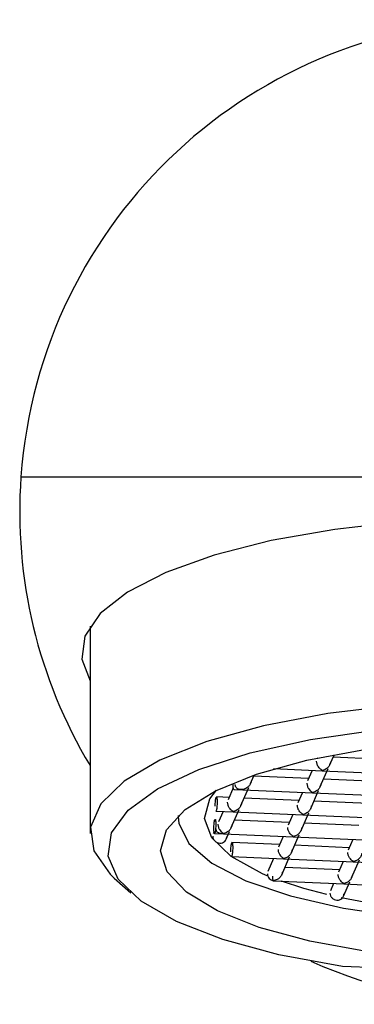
# Model space of a CAD drawing. Header units: millimetres. Extents: x 4120.585 to 4120.795, y 2000.74 to 2000.845.
# Tile 2 of 4: x 4120.726 to 4120.7355, y 2000.77826 to 2000.80626. Entities that reach past the tile are written whole.
import ezdxf

# ---------------------------------------------------------------- set-up
doc = ezdxf.new("R2010")
doc.units = ezdxf.units.MM
doc.layers.add('SANINDUSA', color=3, linetype='Continuous')

msp = doc.modelspace()

# ---------------------------------------------------------------- linework, layer by layer
at = {"layer": 'SANINDUSA'}
for p, q in [((4120.726034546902, 2000.793260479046), (4120.753963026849, 2000.793260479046)), ((4120.727998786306, 2000.789015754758), (4120.727998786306, 2000.783114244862)), ((4120.734810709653, 2000.78507899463), (4120.734936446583, 2000.785367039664)), ((4120.734458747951, 2000.78527254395), (4120.734444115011, 2000.785239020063)), ((4120.736454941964, 2000.78522037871), (4120.73490201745, 2000.785288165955)), ((4120.733209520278, 2000.784961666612), (4120.734598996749, 2000.784901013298)), ((4120.734302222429, 2000.784913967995), (4120.734170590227, 2000.784612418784)), ((4120.734537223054, 2000.784452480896), (4120.734760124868, 2000.784963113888)), ((4120.734587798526, 2000.784901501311), (4120.736580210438, 2000.784814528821)), ((4120.732556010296, 2000.78453896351), (4120.732650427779, 2000.784755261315)), ((4120.734200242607, 2000.78468034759), (4120.732647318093, 2000.784748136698)), ((4120.736181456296, 2000.784593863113), (4120.73462853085, 2000.784661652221)), ((4120.732066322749, 2000.784417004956), (4120.731915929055, 2000.784072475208)), ((4120.732076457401, 2000.784372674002), (4120.732344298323, 2000.784360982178)), ((4120.732282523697, 2000.783912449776), (4120.732505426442, 2000.784423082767)), ((4120.732333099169, 2000.784361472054), (4120.734325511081, 2000.784274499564)), ((4120.734028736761, 2000.784287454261), (4120.733897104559, 2000.78398590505)), ((4120.734263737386, 2000.783825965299), (4120.7344866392, 2000.784336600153)), ((4120.734314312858, 2000.784274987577), (4120.736306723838, 2000.784188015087)), ((4120.73194554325, 2000.78414031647), (4120.73158401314, 2000.784156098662)), ((4120.733926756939, 2000.784053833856), (4120.732373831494, 2000.784121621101)), ((4120.735907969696, 2000.783967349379), (4120.734355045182, 2000.784035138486)), ((4120.731566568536, 2000.783756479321), (4120.732070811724, 2000.783734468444)), ((4120.731774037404, 2000.783747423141), (4120.731642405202, 2000.78344587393)), ((4120.732009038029, 2000.783285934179), (4120.732231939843, 2000.783796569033)), ((4120.732059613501, 2000.783734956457), (4120.734052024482, 2000.783647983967)), ((4120.733990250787, 2000.783199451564), (4120.7342131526, 2000.783710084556)), ((4120.730498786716, 2000.783627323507), (4120.730498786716, 2000.783588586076)), ((4120.733653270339, 2000.783427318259), (4120.732100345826, 2000.783495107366)), ((4120.733755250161, 2000.783660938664), (4120.73362361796, 2000.783359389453)), ((4120.734040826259, 2000.783648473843), (4120.73603323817, 2000.78356149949)), ((4120.735634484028, 2000.783340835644), (4120.734081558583, 2000.783408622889)), ((4120.731519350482, 2000.783163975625), (4120.731497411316, 2000.783113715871)), ((4120.731864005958, 2000.782953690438), (4120.731958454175, 2000.783170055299)), ((4120.731529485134, 2000.78311964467), (4120.731797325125, 2000.783107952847)), ((4120.731786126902, 2000.783108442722), (4120.733778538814, 2000.783021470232)), ((4120.733379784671, 2000.782800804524), (4120.732027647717, 2000.782859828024)), ((4120.733481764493, 2000.783034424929), (4120.733350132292, 2000.782732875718)), ((4120.733716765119, 2000.782572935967), (4120.733939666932, 2000.783083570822)), ((4120.733767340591, 2000.783021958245), (4120.735759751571, 2000.782934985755)), ((4120.735462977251, 2000.782947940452), (4120.735331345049, 2000.782646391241)), ((4120.735360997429, 2000.782714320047), (4120.733808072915, 2000.782782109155)), ((4120.732010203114, 2000.782460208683), (4120.733505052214, 2000.782394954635)), ((4120.733208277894, 2000.782407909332), (4120.733047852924, 2000.782040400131)), ((4120.733443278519, 2000.781946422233), (4120.733666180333, 2000.782457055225)), ((4120.733493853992, 2000.782395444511), (4120.735486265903, 2000.782308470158)), ((4120.735189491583, 2000.782321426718), (4120.73505785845, 2000.782019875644)), ((4120.735424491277, 2000.781859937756), (4120.735647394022, 2000.78237057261)), ((4120.735475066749, 2000.782308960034), (4120.737467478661, 2000.782221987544)), ((4120.73508751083, 2000.782087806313), (4120.733534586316, 2000.782155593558)), ((4120.728685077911, 2000.781849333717), (4120.729156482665, 2000.781427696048)), ((4120.733200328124, 2000.781769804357), (4120.735212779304, 2000.781681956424)), ((4120.733211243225, 2000.781774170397), (4120.733216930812, 2000.781787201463)), ((4120.733234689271, 2000.781778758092), (4120.733211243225, 2000.781774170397)), ((4120.733252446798, 2000.781772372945), (4120.733211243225, 2000.781774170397)), ((4120.733216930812, 2000.781787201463), (4120.733234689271, 2000.781778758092)), ((4120.735193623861, 2000.781331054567), (4120.735373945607, 2000.781744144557)), ((4120.734916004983, 2000.781694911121), (4120.734827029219, 2000.781491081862)), ((4120.735201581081, 2000.781682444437), (4120.737193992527, 2000.781595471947)), ((4120.741817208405, 2000.779049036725), (4120.735172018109, 2000.779339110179))]:
    msp.add_line(p, q, dxfattribs=at)
at = {"layer": 'SANINDUSA', "flags": 128}
for points in [[(4120.75199878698, 2000.787458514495), (4120.752237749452, 2000.788072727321), (4120.752149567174, 2000.788729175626), (4120.751711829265, 2000.789371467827), (4120.750937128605, 2000.789981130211), (4120.749847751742, 2000.790540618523), (4120.748475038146, 2000.79103384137), (4120.746858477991, 2000.79144660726), (4120.745044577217, 2000.791767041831), (4120.743085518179, 2000.791985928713), (4120.741037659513, 2000.792096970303), (4120.738959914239, 2000.792096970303), (4120.736912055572, 2000.791985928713), (4120.734952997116, 2000.791767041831), (4120.733139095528, 2000.79144660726), (4120.731522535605, 2000.79103384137), (4120.730149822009, 2000.790540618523), (4120.729060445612, 2000.789981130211), (4120.728285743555, 2000.789371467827), (4120.727848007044, 2000.788729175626), (4120.727759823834, 2000.788072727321), (4120.727998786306, 2000.787458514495)], [(4120.736752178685, 2000.786767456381), (4120.7347535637, 2000.786527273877), (4120.732921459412, 2000.786178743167), (4120.731314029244, 2000.785732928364), (4120.72998229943, 2000.785203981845), (4120.728968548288, 2000.784608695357), (4120.72830495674, 2000.783965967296), (4120.728012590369, 2000.783296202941), (4120.728100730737, 2000.782620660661), (4120.728566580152, 2000.781960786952), (4120.728685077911, 2000.781849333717)], [(4120.735172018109, 2000.779339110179), (4120.733361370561, 2000.779670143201), (4120.731770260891, 2000.780099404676), (4120.730451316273, 2000.7806126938), (4120.729448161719, 2000.781193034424), (4120.72879397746, 2000.781821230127), (4120.728510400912, 2000.782476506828), (4120.728606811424, 2000.7831371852), (4120.729080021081, 2000.783781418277), (4120.729914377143, 2000.784387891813), (4120.73108228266, 2000.784936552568), (4120.732545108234, 2000.785409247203), (4120.734254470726, 2000.785790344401), (4120.736153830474, 2000.786067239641), (4120.738180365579, 2000.786230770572)], [(4120.735895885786, 2000.779756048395), (4120.734244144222, 2000.78005370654), (4120.732800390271, 2000.78044483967), (4120.731616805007, 2000.780915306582), (4120.73073616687, 2000.781448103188), (4120.730190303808, 2000.782023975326), (4120.729998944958, 2000.782622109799), (4120.730169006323, 2000.783220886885), (4120.730694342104, 2000.783798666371), (4120.731555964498, 2000.784334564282), (4120.732722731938, 2000.784809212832), (4120.734152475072, 2000.78520545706), (4120.735793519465, 2000.785508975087)], [(4120.733023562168, 2000.781917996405), (4120.732892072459, 2000.781974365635), (4120.732009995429, 2000.782459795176), (4120.731454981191, 2000.782991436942), (4120.731249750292, 2000.783547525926), (4120.731402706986, 2000.784105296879), (4120.731586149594, 2000.784349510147)], [(4120.730498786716, 2000.783588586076), (4120.730515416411, 2000.783410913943), (4120.730807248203, 2000.78282927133), (4120.731452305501, 2000.782276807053), (4120.732425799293, 2000.781774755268), (4120.733690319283, 2000.781342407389), (4120.735197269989, 2000.780996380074), (4120.736888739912, 2000.780749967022), (4120.738699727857, 2000.780612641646)], [(4120.734723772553, 2000.78138094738), (4120.734065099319, 2000.781555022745), (4120.733432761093, 2000.781759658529)], [(4120.736039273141, 2000.781121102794), (4120.735481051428, 2000.781218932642), (4120.73512729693, 2000.781290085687)]]:
    msp.add_lwpolyline(points, dxfattribs=at)
at = {"layer": 'SANINDUSA'}
for radius, start, end in [(0.01400000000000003, 4.096043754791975, 175.903956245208), (0.01400000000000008, 175.903956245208, 211.0027191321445), (0.01399999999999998, 245.838950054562, 294.161049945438)]:
    msp.add_arc((4120.739998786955, 2000.792260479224), radius, start, end, dxfattribs=at)
for points, knots in [([(4120.734602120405, 2000.78491133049), (4120.734577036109, 2000.784925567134), (4120.734534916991, 2000.784949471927), (4120.734486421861, 2000.785006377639), (4120.734459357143, 2000.785054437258), (4120.734443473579, 2000.785094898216), (4120.734433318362, 2000.785134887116), (4120.734431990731, 2000.785160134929), (4120.73443134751, 2000.785172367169)], [0, 0, 0, 0, 0.3296843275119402, 0.5535739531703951, 0.6801656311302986, 0.7951085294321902, 0.9007327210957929, 1, 1, 1, 1]), ([(4120.734827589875, 2000.785155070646), (4120.73482675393, 2000.785142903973), (4120.734825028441, 2000.785117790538), (4120.734811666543, 2000.785078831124), (4120.734790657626, 2000.785039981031), (4120.734754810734, 2000.784994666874), (4120.734691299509, 2000.784942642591), (4120.734635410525, 2000.784923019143), (4120.734602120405, 2000.78491133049)], [0, 0, 0, 0, 0.09925216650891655, 0.2048680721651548, 0.3198204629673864, 0.4464305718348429, 0.6702678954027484, 1, 1, 1, 1]), ([(4120.732572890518, 2000.784615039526), (4120.732572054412, 2000.784602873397), (4120.732570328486, 2000.784577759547), (4120.732556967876, 2000.784538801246), (4120.732535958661, 2000.784499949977), (4120.732500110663, 2000.784454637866), (4120.732436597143, 2000.784402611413), (4120.732380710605, 2000.784382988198), (4120.732347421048, 2000.78437129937)], [0, 0, 0, 0, 0.09924536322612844, 0.2048665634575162, 0.3198165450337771, 0.4464202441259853, 0.6702528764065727, 1, 1, 1, 1]), ([(4120.73415786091, 2000.784545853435), (4120.734158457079, 2000.7845336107), (4120.734159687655, 2000.784508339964), (4120.734169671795, 2000.784468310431), (4120.734185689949, 2000.784427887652), (4120.734213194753, 2000.784379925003), (4120.734259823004, 2000.784322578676), (4120.734302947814, 2000.784298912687), (4120.734328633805, 2000.784284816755)], [0, 0, 0, 0, 0.09925206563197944, 0.2048703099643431, 0.3198299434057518, 0.4464264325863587, 0.6702806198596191, 0.9999999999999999, 0.9999999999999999, 0.9999999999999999, 0.9999999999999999]), ([(4120.734554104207, 2000.784528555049), (4120.734553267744, 2000.784516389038), (4120.734551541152, 2000.78449127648), (4120.734538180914, 2000.784452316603), (4120.734517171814, 2000.78441346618), (4120.734481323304, 2000.784368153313), (4120.734417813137, 2000.784316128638), (4120.73436192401, 2000.784296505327), (4120.734328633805, 2000.784284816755)], [0, 0, 0, 0, 0.09924805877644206, 0.2048635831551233, 0.3198218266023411, 0.4464286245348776, 0.6702667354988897, 1, 1, 1, 1]), ([(4120.732079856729, 2000.784374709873), (4120.732079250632, 2000.784374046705), (4120.732075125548, 2000.784369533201), (4120.732068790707, 2000.784391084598), (4120.732062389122, 2000.784437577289), (4120.732061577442, 2000.784485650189), (4120.732061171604, 2000.784509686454)], [0, 0, 0, 0, 0.0542952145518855, 0.3695316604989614, 0.6847682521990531, 1, 1, 1, 1]), ([(4120.732347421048, 2000.78437129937), (4120.732313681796, 2000.784366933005), (4120.73225703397, 2000.784359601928), (4120.732194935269, 2000.784381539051), (4120.732158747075, 2000.784409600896), (4120.732137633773, 2000.78443835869), (4120.73212440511, 2000.784470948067), (4120.732122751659, 2000.784495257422), (4120.732121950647, 2000.784507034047)], [0, 0, 0, 0, 0.3297090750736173, 0.553577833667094, 0.6801587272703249, 0.7951159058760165, 0.9007442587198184, 0.9999999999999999, 0.9999999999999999, 0.9999999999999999, 0.9999999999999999]), ([(4120.731551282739, 2000.783893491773), (4120.731551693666, 2000.783919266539), (4120.731552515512, 2000.783970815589), (4120.73155884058, 2000.78404846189), (4120.731567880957, 2000.784111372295), (4120.731578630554, 2000.784150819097), (4120.731589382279, 2000.784160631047), (4120.731598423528, 2000.784139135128), (4120.731604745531, 2000.784090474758), (4120.731605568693, 2000.784042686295), (4120.731605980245, 2000.784018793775)], [0, 0, 0, 0, 0.1249983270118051, 0.2499943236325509, 0.3749938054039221, 0.4999957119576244, 0.6249941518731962, 0.7499897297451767, 0.8750038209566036, 0.9999999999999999, 0.9999999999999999, 0.9999999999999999, 0.9999999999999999]), ([(4120.731605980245, 2000.784018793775), (4120.731605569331, 2000.783993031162), (4120.73160474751, 2000.783941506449), (4120.73159841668, 2000.783863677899), (4120.73158940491, 2000.783801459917), (4120.731579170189, 2000.783761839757), (4120.731572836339, 2000.783759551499), (4120.731569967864, 2000.783758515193)], [0, 0, 0, 0, 0.2071347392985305, 0.4142653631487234, 0.6214019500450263, 0.8285404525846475, 1, 1, 1, 1]), ([(4120.732073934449, 2000.783744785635), (4120.732048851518, 2000.783759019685), (4120.732006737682, 2000.783782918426), (4120.731958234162, 2000.783839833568), (4120.731931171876, 2000.783887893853), (4120.731915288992, 2000.783928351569), (4120.731905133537, 2000.783968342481), (4120.731903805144, 2000.78399359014), (4120.731903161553, 2000.784005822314)], [0, 0, 0, 0, 0.3297046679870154, 0.5535688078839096, 0.6801625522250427, 0.7951113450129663, 0.9007340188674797, 1, 1, 1, 1]), ([(4120.73229940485, 2000.783988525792), (4120.732298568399, 2000.783976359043), (4120.732296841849, 2000.783951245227), (4120.732283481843, 2000.783912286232), (4120.732262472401, 2000.783873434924), (4120.732226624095, 2000.783828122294), (4120.732163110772, 2000.783776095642), (4120.732107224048, 2000.783756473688), (4120.732073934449, 2000.783744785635)], [0, 0, 0, 0, 0.09925001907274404, 0.2048654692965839, 0.3198205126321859, 0.446423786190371, 0.6702556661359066, 1, 1, 1, 1]), ([(4120.734055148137, 2000.783658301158), (4120.734030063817, 2000.783672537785), (4120.733987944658, 2000.783696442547), (4120.733939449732, 2000.78375334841), (4120.73391238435, 2000.78380140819), (4120.733896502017, 2000.783841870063), (4120.733886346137, 2000.783881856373), (4120.733885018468, 2000.783907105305), (4120.733884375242, 2000.783919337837)], [0, 0, 0, 0, 0.3296871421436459, 0.5535786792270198, 0.6801714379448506, 0.7951197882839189, 0.9007402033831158, 1, 1, 1, 1]), ([(4120.734280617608, 2000.783902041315), (4120.734279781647, 2000.783889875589), (4120.734278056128, 2000.783864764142), (4120.73426469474, 2000.783825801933), (4120.734243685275, 2000.783786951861), (4120.734207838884, 2000.783741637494), (4120.734144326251, 2000.783689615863), (4120.73408843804, 2000.783669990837), (4120.734055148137, 2000.783658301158)], [0, 0, 0, 0, 0.09925596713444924, 0.2048756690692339, 0.3198271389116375, 0.4464362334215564, 0.6702688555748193, 0.9999999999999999, 0.9999999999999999, 0.9999999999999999, 0.9999999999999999]), ([(4120.731514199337, 2000.783256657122), (4120.731514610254, 2000.783282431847), (4120.731515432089, 2000.783333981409), (4120.731521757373, 2000.783411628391), (4120.731530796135, 2000.783474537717), (4120.731541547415, 2000.783513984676), (4120.731552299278, 2000.783523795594), (4120.731561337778, 2000.783502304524), (4120.731567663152, 2000.783453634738), (4120.731568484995, 2000.783405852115), (4120.731568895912, 2000.783381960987)], [0, 0, 0, 0, 0.1250009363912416, 0.2500024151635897, 0.3750019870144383, 0.5000067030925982, 0.6250077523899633, 0.750005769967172, 0.8750038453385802, 1, 1, 1, 1]), ([(4120.731568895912, 2000.783381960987), (4120.731568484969, 2000.783356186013), (4120.731567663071, 2000.783304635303), (4120.731561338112, 2000.783226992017), (4120.73155229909, 2000.783164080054), (4120.731541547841, 2000.783124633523), (4120.73153079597, 2000.78311482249), (4120.731521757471, 2000.783136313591), (4120.731515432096, 2000.783184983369), (4120.731514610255, 2000.783232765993), (4120.731514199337, 2000.783256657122)], [0, 0, 0, 0, 0.125002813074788, 0.2500093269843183, 0.3750077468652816, 0.500011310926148, 0.625011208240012, 0.7500080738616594, 0.8750049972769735, 1, 1, 1, 1]), ([(4120.731800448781, 2000.783118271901), (4120.731766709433, 2000.783113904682), (4120.731710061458, 2000.783106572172), (4120.731647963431, 2000.783128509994), (4120.731611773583, 2000.783156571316), (4120.731590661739, 2000.783185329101), (4120.731577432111, 2000.783217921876), (4120.731575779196, 2000.783242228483), (4120.731574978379, 2000.783254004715)], [0, 0, 0, 0, 0.3297040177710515, 0.5535692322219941, 0.6801495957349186, 0.7951037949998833, 0.9007304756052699, 1, 1, 1, 1]), ([(4120.731629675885, 2000.783379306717), (4120.731630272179, 2000.783367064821), (4120.731631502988, 2000.783341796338), (4120.731641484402, 2000.783301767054), (4120.731657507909, 2000.783261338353), (4120.731685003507, 2000.783213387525), (4120.731731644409, 2000.783156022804), (4120.731774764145, 2000.783132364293), (4120.731800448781, 2000.783118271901)], [0, 0, 0, 0, 0.09925373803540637, 0.2048695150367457, 0.3198203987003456, 0.4464276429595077, 0.6702599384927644, 1, 1, 1, 1]), ([(4120.732025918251, 2000.783362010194), (4120.732025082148, 2000.783349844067), (4120.732023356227, 2000.783324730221), (4120.73200999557, 2000.783285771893), (4120.731988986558, 2000.78324692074), (4120.731953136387, 2000.783201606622), (4120.731889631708, 2000.783149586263), (4120.731833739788, 2000.783129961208), (4120.731800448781, 2000.783118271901)], [0, 0, 0, 0, 0.09924612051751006, 0.2048681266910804, 0.3198189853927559, 0.4464236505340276, 0.6702722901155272, 1, 1, 1, 1]), ([(4120.733781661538, 2000.783031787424), (4120.733756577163, 2000.7830460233), (4120.733714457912, 2000.783069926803), (4120.733665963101, 2000.783126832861), (4120.73363889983, 2000.783174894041), (4120.73362301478, 2000.783215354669), (4120.733612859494, 2000.783255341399), (4120.733611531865, 2000.783280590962), (4120.733610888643, 2000.783292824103)], [0, 0, 0, 0, 0.3296845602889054, 0.5535743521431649, 0.6801708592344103, 0.7951154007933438, 0.9007356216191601, 1, 1, 1, 1]), ([(4120.734007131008, 2000.78327552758), (4120.734006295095, 2000.783263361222), (4120.734004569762, 2000.783238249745), (4120.733991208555, 2000.783199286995), (4120.733970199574, 2000.783160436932), (4120.733934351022, 2000.783115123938), (4120.733870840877, 2000.783063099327), (4120.733814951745, 2000.783043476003), (4120.733781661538, 2000.783031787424)], [0, 0, 0, 0, 0.09926046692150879, 0.2048745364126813, 0.3198311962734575, 0.446436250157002, 0.6702712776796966, 1, 1, 1, 1]), ([(4120.731483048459, 2000.783043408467), (4120.731486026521, 2000.78301844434), (4120.731491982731, 2000.782968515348), (4120.731537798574, 2000.782903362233), (4120.731603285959, 2000.782858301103), (4120.731681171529, 2000.782840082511), (4120.731759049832, 2000.782851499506), (4120.731824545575, 2000.78289084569), (4120.731870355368, 2000.782951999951), (4120.731876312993, 2000.78300140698), (4120.731879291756, 2000.783026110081)], [0, 0, 0, 0, 0.1249973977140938, 0.2499984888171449, 0.3749985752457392, 0.4999971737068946, 0.6250001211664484, 0.7499936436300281, 0.8749989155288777, 1, 1, 1, 1]), ([(4120.731994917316, 2000.782597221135), (4120.731995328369, 2000.782622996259), (4120.731996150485, 2000.782674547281), (4120.7320024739, 2000.782752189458), (4120.732011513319, 2000.78281509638), (4120.732022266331, 2000.782854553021), (4120.732033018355, 2000.782864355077), (4120.732042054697, 2000.78284287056), (4120.732048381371, 2000.782794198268), (4120.732049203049, 2000.782746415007), (4120.732049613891, 2000.782722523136)], [0, 0, 0, 0, 0.1249998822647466, 0.2500035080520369, 0.3750045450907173, 0.4999876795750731, 0.6249873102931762, 0.7500071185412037, 0.8750023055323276, 1, 1, 1, 1]), ([(4120.732049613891, 2000.782722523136), (4120.732049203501, 2000.782696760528), (4120.73204838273, 2000.782645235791), (4120.732042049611, 2000.782567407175), (4120.732033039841, 2000.782505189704), (4120.732022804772, 2000.782465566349), (4120.732016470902, 2000.782463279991), (4120.732013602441, 2000.782462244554)], [0, 0, 0, 0, 0.2071343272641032, 0.4142647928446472, 0.6214007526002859, 0.8285413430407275, 1, 1, 1, 1]), ([(4120.733337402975, 2000.782666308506), (4120.733337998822, 2000.78265406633), (4120.733339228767, 2000.782628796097), (4120.733349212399, 2000.782588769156), (4120.733365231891, 2000.78254834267), (4120.73339273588, 2000.782500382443), (4120.733439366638, 2000.782443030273), (4120.733482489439, 2000.782419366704), (4120.733508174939, 2000.782405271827)], [0, 0, 0, 0, 0.09924534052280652, 0.2048617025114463, 0.3198117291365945, 0.4464059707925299, 0.670259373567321, 1, 1, 1, 1]), ([(4120.73373364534, 2000.782649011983), (4120.733732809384, 2000.782636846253), (4120.733731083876, 2000.782611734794), (4120.733717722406, 2000.782572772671), (4120.733696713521, 2000.782533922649), (4120.733660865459, 2000.782488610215), (4120.733597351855, 2000.782436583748), (4120.733541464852, 2000.782416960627), (4120.733508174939, 2000.782405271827)], [0, 0, 0, 0, 0.09925385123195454, 0.2048713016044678, 0.3198203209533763, 0.4464229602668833, 0.6702537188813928, 1, 1, 1, 1]), ([(4120.735489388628, 2000.782318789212), (4120.735464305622, 2000.782333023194), (4120.735422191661, 2000.782356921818), (4120.735373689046, 2000.782413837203), (4120.735346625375, 2000.78246189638), (4120.735330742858, 2000.782502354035), (4120.735320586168, 2000.782542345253), (4120.735319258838, 2000.782567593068), (4120.735318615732, 2000.782579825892)], [0, 0, 0, 0, 0.329704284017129, 0.5535681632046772, 0.6801577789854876, 0.7951117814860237, 0.9007295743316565, 1, 1, 1, 1]), ([(4120.735714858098, 2000.782562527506), (4120.735714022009, 2000.782550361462), (4120.735712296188, 2000.782525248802), (4120.735698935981, 2000.782486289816), (4120.735677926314, 2000.782447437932), (4120.735642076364, 2000.782402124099), (4120.735578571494, 2000.782350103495), (4120.735522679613, 2000.782330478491), (4120.735489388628, 2000.782318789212)], [0, 0, 0, 0, 0.09924673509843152, 0.2048611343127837, 0.3198147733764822, 0.4464202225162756, 0.6702702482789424, 0.9999999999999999, 0.9999999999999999, 0.9999999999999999, 0.9999999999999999]), ([(4120.733460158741, 2000.782022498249), (4120.733459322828, 2000.782010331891), (4120.733457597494, 2000.781985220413), (4120.733444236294, 2000.781946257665), (4120.733423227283, 2000.781907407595), (4120.733387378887, 2000.781862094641), (4120.733323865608, 2000.781810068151), (4120.733267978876, 2000.781790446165), (4120.733234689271, 2000.781778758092)], [0, 0, 0, 0, 0.09925845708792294, 0.204870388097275, 0.3198247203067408, 0.4464272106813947, 0.6702577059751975, 1, 1, 1, 1]), ([(4120.733033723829, 2000.781970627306), (4120.733036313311, 2000.781947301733), (4120.733041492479, 2000.781900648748), (4120.733081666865, 2000.781838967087), (4120.733139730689, 2000.781791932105), (4120.733187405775, 2000.781780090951), (4120.733211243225, 2000.781774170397)], [0, 0, 0, 0, 0.2499874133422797, 0.4999945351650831, 0.7499982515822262, 1, 1, 1, 1]), ([(4120.733211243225, 2000.781774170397), (4120.733207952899, 2000.781771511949), (4120.733201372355, 2000.78176619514), (4120.733193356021, 2000.781792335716), (4120.733187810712, 2000.78183956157), (4120.733187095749, 2000.781884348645), (4120.733186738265, 2000.781906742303)], [0, 0, 0, 0, 0.2500035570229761, 0.4999988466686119, 0.7499980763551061, 1, 1, 1, 1]), ([(4120.735215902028, 2000.781692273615), (4120.735190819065, 2000.781706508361), (4120.735148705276, 2000.781730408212), (4120.735100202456, 2000.781787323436), (4120.735073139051, 2000.781835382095), (4120.735057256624, 2000.781875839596), (4120.735047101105, 2000.78191583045), (4120.73504577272, 2000.781941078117), (4120.735045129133, 2000.781953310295)], [0, 0, 0, 0, 0.3297073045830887, 0.5535718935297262, 0.680161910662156, 0.7951109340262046, 0.9007338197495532, 1, 1, 1, 1]), ([(4120.73544137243, 2000.781936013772), (4120.735440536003, 2000.781923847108), (4120.735438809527, 2000.781898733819), (4120.735425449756, 2000.781859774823), (4120.735404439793, 2000.781820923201), (4120.735368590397, 2000.781775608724), (4120.735305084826, 2000.781723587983), (4120.735249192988, 2000.781703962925), (4120.735215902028, 2000.781692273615)], [0, 0, 0, 0, 0.09925125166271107, 0.2048651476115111, 0.3198127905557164, 0.4464228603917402, 0.6702718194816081, 1, 1, 1, 1]), ([(4120.734812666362, 2000.781420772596), (4120.734815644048, 2000.781395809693), (4120.734821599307, 2000.781345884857), (4120.734867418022, 2000.781280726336), (4120.734932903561, 2000.781235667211), (4120.735010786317, 2000.781217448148), (4120.735088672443, 2000.781228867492), (4120.735154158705, 2000.781268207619), (4120.735199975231, 2000.781329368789), (4120.735205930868, 2000.781378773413), (4120.735208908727, 2000.781403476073)], [0, 0, 0, 0, 0.1250017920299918, 0.249998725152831, 0.3749996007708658, 0.500001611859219, 0.6250004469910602, 0.7500011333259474, 0.874998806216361, 1, 1, 1, 1])]:
    msp.add_open_spline(points, degree=3, knots=knots, dxfattribs=at)

doc.saveas('drawing.dxf')
